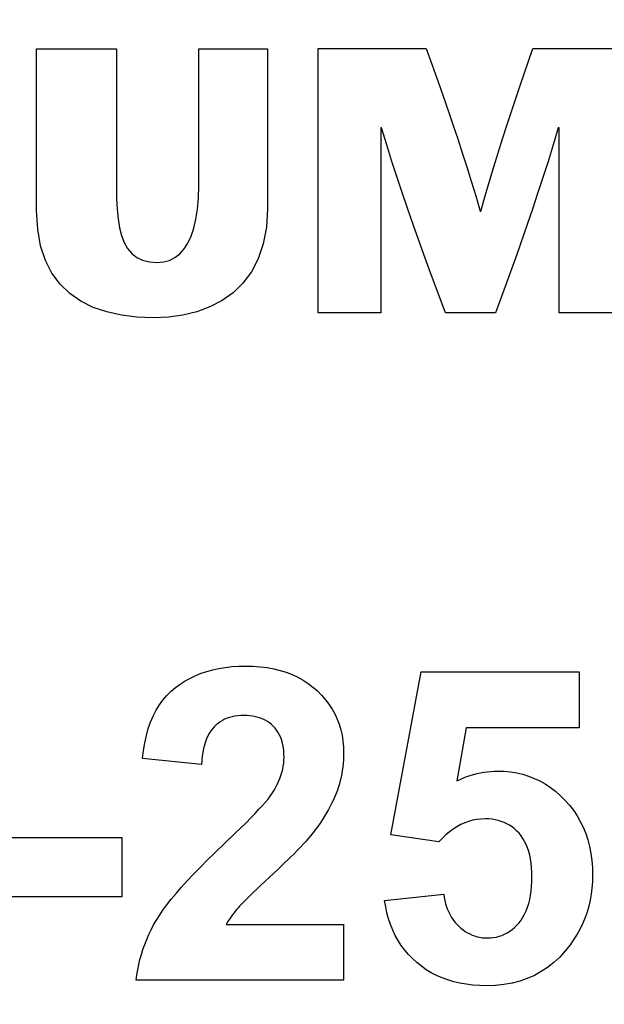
# Model space of a CAD drawing. Header units: inches. Extents: x 0.2 to 16.8, y 0.1 to 10.8.
# Tile 20 of 35: x 4 to 4.112, y 7.576 to 7.766. Entities that reach past the tile are written whole.
import ezdxf

# ---------------------------------------------------------------- set-up
doc = ezdxf.new("R2010")
doc.units = ezdxf.units.IN
doc.header["$LTSCALE"] = 0.935
doc.header["$MEASUREMENT"] = 0
doc.layers.get('0').update_dxf_attribs({"linetype": 'CONTINUOUS'})
doc.layers.add('DIMENSIONS', color=7, linetype='CONTINUOUS')
doc.styles.get("Standard").update_dxf_attribs({"font": 'txt', "width": 0.8})
doc.dimstyles.new('DIMSTYLE_2', dxfattribs={"dimtxt": 0.125, "dimasz": 0.18, "dimexe": 0.18, "dimexo": 0.0625, "dimgap": 0.09, "dimtad": 0, "dimtih": 1, "dimtoh": 1, "dimdec": 3, "dimzin": 4, "dimdsep": 46, "dimtxsty": 'STANDARD', "dimblk": '_FILLED', "dimblk1": '_FILLED', "dimblk2": '_FILLED', "dimcen": 0.09, "dimadec": 0, "dimazin": 0, "dimtp": 0.001, "dimtm": 0.001, "dimtfac": 1, "dimtdec": 3, "dimtofl": 0, "dimtmove": 0, "dimatfit": 3, "dimldrblk": '_FILLED', "dimfxl": 1, "dimtolj": 1, "dimtzin": 4, "dimarcsym": 0})

# ---------------------------------------------------------------- blocks, each defined once
blk = doc.blocks.new('*D13')
at = {"layer": 'DIMENSIONS', "color": 2, "linetype": 'CONTINUOUS'}
for p, q in [((4.51683, 8.49841), (4.51683, 8.82361)), ((4.36201, 8.39822), (4.51683, 8.49841)), ((4.36201, 7.02811), (4.36201, 8.39822))]:
    blk.add_line(p, q, dxfattribs=at)
at = {"layer": 'DIMENSIONS', "color": 2, "linetype": 'CONTINUOUS', "width": 0.8}
for s, p in [(']', (4.57933, 10.31111)), ('22.73', (4.57933, 9.81111)), ('[', (4.57933, 9.71111)), ('.895', (4.57933, 9.18611)), ('2X ', (4.57933, 8.88611))]:
    blk.add_text(s, height=0.125, rotation=90, dxfattribs=at).set_placement(p)
blk = doc.blocks.new('_FILLED')
at = {"color": 0, "linetype": 'BYBLOCK'}
blk.add_solid([(0, 0), (-1, 0.1736), (-1, -0.1736)], dxfattribs=at)
blk = doc.blocks.new('*D16')
at = {"layer": 'DIMENSIONS', "color": 2, "linetype": 'CONTINUOUS'}
blk.add_line((4.76101, 3.00861), (4.76101, 2.30661), dxfattribs=at)
at = {"layer": 'DIMENSIONS', "color": 2, "linetype": 'CONTINUOUS', "width": 0.8}
for s, p in [(']', (4.82351, 2.14411)), ('32.87', (4.82351, 1.64411)), ('[', (4.82351, 1.54411)), ('1.294', (4.82351, 0.91911))]:
    blk.add_text(s, height=0.125, rotation=90, dxfattribs=at).set_placement(p)
blk = doc.blocks.new('*D19')
at = {"layer": 'DIMENSIONS', "color": 2, "linetype": 'CONTINUOUS'}
blk.add_line((4.35101, 4.18911), (4.35101, 2.30661), dxfattribs=at)
at = {"layer": 'DIMENSIONS', "color": 2, "linetype": 'CONTINUOUS', "width": 0.8}
for s, p in [(']', (4.41351, 2.14411)), ('22.45', (4.41351, 1.64411)), ('[', (4.41351, 1.54411)), ('.884', (4.41351, 1.01911)), ('2X ', (4.41351, 0.71911))]:
    blk.add_text(s, height=0.125, rotation=90, dxfattribs=at).set_placement(p)

msp = doc.modelspace()

# ---------------------------------------------------------------- linework, layer by layer
at = {"color": 7, "linetype": 'CONTINUOUS'}
for p, q in [((4.00285, 7.72911), (4.00285, 7.76032)), ((4.00285, 7.76032), (4.01824, 7.76032)), ((4.01824, 7.76032), (4.01824, 7.73363)), ((4.03413, 7.73385), (4.03413, 7.76032)), ((4.03413, 7.76032), (4.04742, 7.76032)), ((4.04742, 7.76032), (4.04742, 7.72948)), ((4.05719, 7.70935), (4.05719, 7.76039)), ((4.05719, 7.76039), (4.07805, 7.76039)), ((4.07805, 7.76039), (4.08067, 7.75304)), ((4.09783, 7.75795), (4.09867, 7.76039)), ((4.09867, 7.76039), (4.11909, 7.76039)), ((4.09615, 7.75304), (4.09783, 7.75795)), ((4.08067, 7.75304), (4.08242, 7.74805)), ((4.09446, 7.74805), (4.09615, 7.75304)), ((4.08242, 7.74805), (4.08329, 7.7455)), ((4.09361, 7.7455), (4.09446, 7.74805)), ((4.06929, 7.74508), (4.06929, 7.70935)), ((4.06942, 7.74508), (4.06929, 7.74508)), ((4.07043, 7.74179), (4.06942, 7.74508)), ((4.08329, 7.7455), (4.08416, 7.74291)), ((4.09277, 7.74291), (4.09361, 7.7455)), ((4.10355, 7.74508), (4.10256, 7.74179)), ((4.10371, 7.74508), (4.10355, 7.74508)), ((4.10371, 7.70935), (4.10371, 7.74508)), ((4.08416, 7.74291), (4.08502, 7.74026)), ((4.09193, 7.74026), (4.09277, 7.74291)), ((4.07144, 7.73858), (4.07043, 7.74179)), ((4.10256, 7.74179), (4.10157, 7.73858)), ((4.08502, 7.74026), (4.08589, 7.73755)), ((4.09109, 7.73755), (4.09193, 7.74026)), ((4.07246, 7.73544), (4.07144, 7.73858)), ((4.08589, 7.73755), (4.08675, 7.73477)), ((4.09026, 7.73477), (4.09109, 7.73755)), ((4.10157, 7.73858), (4.10058, 7.73544)), ((4.07349, 7.73237), (4.07246, 7.73544)), ((4.10058, 7.73544), (4.09957, 7.73237)), ((4.01824, 7.73363), (4.01827, 7.73141)), ((4.03407, 7.73152), (4.03413, 7.73385)), ((4.08675, 7.73477), (4.08761, 7.73191)), ((4.08943, 7.73191), (4.09026, 7.73477)), ((4.01827, 7.73141), (4.01837, 7.72936)), ((4.03389, 7.72938), (4.03407, 7.73152)), ((4.07451, 7.72936), (4.07349, 7.73237)), ((4.08761, 7.73191), (4.08847, 7.72896)), ((4.0886, 7.72896), (4.08943, 7.73191)), ((4.09957, 7.73237), (4.09857, 7.72936)), ((4.01837, 7.72936), (4.01856, 7.72748)), ((4.0336, 7.72744), (4.03389, 7.72938)), ((4.04742, 7.72948), (4.04721, 7.72586)), ((4.07554, 7.7264), (4.07451, 7.72936)), ((4.09857, 7.72936), (4.09756, 7.7264)), ((4.00305, 7.7255), (4.00285, 7.72911)), ((4.01856, 7.72748), (4.01884, 7.72577)), ((4.03319, 7.7257), (4.0336, 7.72744)), ((4.08847, 7.72896), (4.0886, 7.72896)), ((4.00362, 7.72229), (4.00305, 7.7255)), ((4.01884, 7.72577), (4.01924, 7.72424)), ((4.03267, 7.72416), (4.03319, 7.7257)), ((4.04721, 7.72586), (4.0466, 7.72263)), ((4.07761, 7.72061), (4.07554, 7.7264)), ((4.09756, 7.7264), (4.09553, 7.72061)), ((4.01924, 7.72424), (4.01975, 7.7229)), ((4.03204, 7.72281), (4.03267, 7.72416)), ((4.00454, 7.71945), (4.00362, 7.72229)), ((4.01975, 7.7229), (4.0204, 7.72174)), ((4.0204, 7.72174), (4.0212, 7.72079)), ((4.03047, 7.72073), (4.03131, 7.72167)), ((4.03131, 7.72167), (4.03204, 7.72281)), ((4.0466, 7.72263), (4.04562, 7.71976)), ((4.0212, 7.72079), (4.02216, 7.72004)), ((4.02216, 7.72004), (4.02329, 7.71949)), ((4.02849, 7.71947), (4.02953, 7.72)), ((4.02953, 7.72), (4.03047, 7.72073)), ((4.04562, 7.71976), (4.04431, 7.71724)), ((4.07865, 7.71777), (4.07761, 7.72061)), ((4.09553, 7.72061), (4.0935, 7.71495)), ((4.0058, 7.71697), (4.00454, 7.71945)), ((4.02329, 7.71949), (4.02461, 7.71916)), ((4.02461, 7.71916), (4.02613, 7.71905)), ((4.02613, 7.71905), (4.02736, 7.71916)), ((4.02736, 7.71916), (4.02849, 7.71947)), ((4.08177, 7.70935), (4.07865, 7.71777)), ((4.00737, 7.71484), (4.0058, 7.71697)), ((4.04431, 7.71724), (4.04268, 7.71507)), ((4.00923, 7.71304), (4.00737, 7.71484)), ((4.04268, 7.71507), (4.04078, 7.71322)), ((4.0935, 7.71495), (4.09145, 7.70935)), ((4.01137, 7.71156), (4.00923, 7.71304)), ((4.04078, 7.71322), (4.03864, 7.7117)), ((4.01375, 7.71038), (4.01137, 7.71156)), ((4.01637, 7.7095), (4.01375, 7.71038)), ((4.03629, 7.71048), (4.03376, 7.70955)), ((4.03864, 7.7117), (4.03629, 7.71048)), ((4.0192, 7.70888), (4.01637, 7.7095)), ((4.02221, 7.70852), (4.0192, 7.70888)), ((4.0254, 7.7084), (4.02221, 7.70852)), ((4.02828, 7.70853), (4.0254, 7.7084)), ((4.03108, 7.70891), (4.02828, 7.70853)), ((4.03376, 7.70955), (4.03108, 7.70891)), ((4.06929, 7.70935), (4.05719, 7.70935)), ((4.09145, 7.70935), (4.08177, 7.70935)), ((4.11909, 7.70935), (4.10371, 7.70935)), ((4.03462, 7.63972), (4.03573, 7.64009)), ((4.03573, 7.64009), (4.03687, 7.64041)), ((4.03687, 7.64041), (4.03805, 7.64067)), ((4.03805, 7.64067), (4.03927, 7.64087)), ((4.03927, 7.64087), (4.04052, 7.64101)), ((4.04052, 7.64101), (4.04181, 7.6411)), ((4.04181, 7.6411), (4.04314, 7.64113)), ((4.04314, 7.64113), (4.04459, 7.64109)), ((4.04459, 7.64109), (4.04599, 7.64099)), ((4.04599, 7.64099), (4.04733, 7.64083)), ((4.04733, 7.64083), (4.04863, 7.64059)), ((4.04863, 7.64059), (4.04987, 7.64029)), ((4.04987, 7.64029), (4.05105, 7.63992)), ((4.05105, 7.63992), (4.05218, 7.63949)), ((4.07123, 7.60853), (4.07709, 7.64004)), ((4.07709, 7.64004), (4.10758, 7.64004)), ((4.10758, 7.64004), (4.10758, 7.62919)), ((4.03057, 7.63764), (4.03153, 7.63825)), ((4.03153, 7.63825), (4.03252, 7.63879)), ((4.03252, 7.63879), (4.03355, 7.63928)), ((4.03355, 7.63928), (4.03462, 7.63972)), ((4.05218, 7.63949), (4.05326, 7.63899)), ((4.05326, 7.63899), (4.05429, 7.63842)), ((4.05429, 7.63842), (4.05527, 7.63778)), ((4.02798, 7.63544), (4.02879, 7.63625)), ((4.02879, 7.63625), (4.02966, 7.63698)), ((4.02966, 7.63698), (4.03057, 7.63764)), ((4.05527, 7.63778), (4.05619, 7.63708)), ((4.05619, 7.63708), (4.05705, 7.63631)), ((4.05705, 7.63631), (4.05786, 7.63549)), ((4.02655, 7.63361), (4.02723, 7.63457)), ((4.02723, 7.63457), (4.02798, 7.63544)), ((4.05786, 7.63549), (4.0586, 7.63463)), ((4.0586, 7.63463), (4.05927, 7.63375)), ((4.02536, 7.63148), (4.02592, 7.63258)), ((4.02592, 7.63258), (4.02655, 7.63361)), ((4.05927, 7.63375), (4.05987, 7.63283)), ((4.05987, 7.63283), (4.06039, 7.63188)), ((4.02441, 7.62905), (4.02486, 7.6303)), ((4.02486, 7.6303), (4.02536, 7.63148)), ((4.03827, 7.63035), (4.03787, 7.63006)), ((4.0387, 7.63061), (4.03827, 7.63035)), ((4.03914, 7.63084), (4.0387, 7.63061)), ((4.03961, 7.63103), (4.03914, 7.63084)), ((4.0401, 7.6312), (4.03961, 7.63103)), ((4.0406, 7.63134), (4.0401, 7.6312)), ((4.04113, 7.63144), (4.0406, 7.63134)), ((4.04168, 7.63152), (4.04113, 7.63144)), ((4.04225, 7.63156), (4.04168, 7.63152)), ((4.04284, 7.63158), (4.04225, 7.63156)), ((4.04344, 7.63156), (4.04284, 7.63158)), ((4.04401, 7.63152), (4.04344, 7.63156)), ((4.04456, 7.63145), (4.04401, 7.63152)), ((4.04509, 7.63135), (4.04456, 7.63145)), ((4.0456, 7.63122), (4.04509, 7.63135)), ((4.04608, 7.63106), (4.0456, 7.63122)), ((4.04655, 7.63087), (4.04608, 7.63106)), ((4.04699, 7.63065), (4.04655, 7.63087)), ((4.04741, 7.63041), (4.04699, 7.63065)), ((4.04781, 7.63013), (4.04741, 7.63041)), ((4.06039, 7.63188), (4.06085, 7.6309)), ((4.06085, 7.6309), (4.06124, 7.62988)), ((4.02403, 7.62772), (4.02441, 7.62905)), ((4.03645, 7.62859), (4.03616, 7.62812)), ((4.03677, 7.62901), (4.03645, 7.62859)), ((4.03712, 7.6294), (4.03677, 7.62901)), ((4.03748, 7.62975), (4.03712, 7.6294)), ((4.03787, 7.63006), (4.03748, 7.62975)), ((4.04818, 7.62983), (4.04781, 7.63013)), ((4.04854, 7.6295), (4.04818, 7.62983)), ((4.04887, 7.62914), (4.04854, 7.6295)), ((4.04917, 7.62875), (4.04887, 7.62914)), ((4.04944, 7.62834), (4.04917, 7.62875)), ((4.06124, 7.62988), (4.06155, 7.62883)), ((4.06155, 7.62883), (4.0618, 7.62775)), ((4.08577, 7.62919), (4.08396, 7.61894)), ((4.10758, 7.62919), (4.08577, 7.62919)), ((4.02372, 7.62632), (4.02403, 7.62772)), ((4.03543, 7.62649), (4.03524, 7.62587)), ((4.03565, 7.62707), (4.03543, 7.62649)), ((4.03589, 7.62762), (4.03565, 7.62707)), ((4.03616, 7.62812), (4.03589, 7.62762)), ((4.04969, 7.62791), (4.04944, 7.62834)), ((4.0499, 7.62745), (4.04969, 7.62791)), ((4.05009, 7.62696), (4.0499, 7.62745)), ((4.05025, 7.62646), (4.05009, 7.62696)), ((4.0618, 7.62775), (4.06197, 7.62664)), ((4.06197, 7.62664), (4.06208, 7.62549)), ((4.02327, 7.62329), (4.02346, 7.62484)), ((4.02346, 7.62484), (4.02372, 7.62632)), ((4.03508, 7.6252), (4.03493, 7.6245)), ((4.03524, 7.62587), (4.03508, 7.6252)), ((4.05038, 7.62592), (4.05025, 7.62646)), ((4.05048, 7.62536), (4.05038, 7.62592)), ((4.05055, 7.62478), (4.05048, 7.62536)), ((4.0506, 7.62417), (4.05055, 7.62478)), ((4.06208, 7.62549), (4.06211, 7.62431)), ((4.03466, 7.62214), (4.02327, 7.62329)), ((4.03473, 7.62297), (4.03466, 7.62214)), ((4.03482, 7.62375), (4.03473, 7.62297)), ((4.03493, 7.6245), (4.03482, 7.62375)), ((4.05054, 7.62236), (4.05059, 7.62295)), ((4.05059, 7.62295), (4.05061, 7.62354)), ((4.05061, 7.62354), (4.0506, 7.62417)), ((4.06207, 7.62296), (4.06202, 7.62229)), ((4.0621, 7.62363), (4.06207, 7.62296)), ((4.06211, 7.62431), (4.0621, 7.62363)), ((4.0502, 7.6206), (4.05035, 7.62119)), ((4.05035, 7.62119), (4.05046, 7.62178)), ((4.05046, 7.62178), (4.05054, 7.62236)), ((4.06186, 7.62098), (4.06175, 7.62033)), ((4.06195, 7.62163), (4.06186, 7.62098)), ((4.06202, 7.62229), (4.06195, 7.62163)), ((4.08983, 7.62072), (4.0905, 7.62079)), ((4.0905, 7.62079), (4.09116, 7.62082)), ((4.09116, 7.62082), (4.09183, 7.62084)), ((4.09183, 7.62084), (4.09309, 7.6208)), ((4.09309, 7.6208), (4.09432, 7.62068)), ((4.04957, 7.61883), (4.04981, 7.61942)), ((4.04981, 7.61942), (4.05002, 7.62001)), ((4.05002, 7.62001), (4.0502, 7.6206)), ((4.06147, 7.61904), (4.0613, 7.61841)), ((4.06162, 7.61968), (4.06147, 7.61904)), ((4.06175, 7.62033), (4.06162, 7.61968)), ((4.08396, 7.61894), (4.08461, 7.61924)), ((4.08461, 7.61924), (4.08525, 7.61952)), ((4.08525, 7.61952), (4.0859, 7.61977)), ((4.0859, 7.61977), (4.08655, 7.61999)), ((4.08655, 7.61999), (4.0872, 7.62019)), ((4.0872, 7.62019), (4.08786, 7.62036)), ((4.08786, 7.62036), (4.08851, 7.62051)), ((4.08851, 7.62051), (4.08917, 7.62063)), ((4.08917, 7.62063), (4.08983, 7.62072)), ((4.09432, 7.62068), (4.09552, 7.62049)), ((4.09552, 7.62049), (4.09668, 7.62022)), ((4.09668, 7.62022), (4.09781, 7.61987)), ((4.09781, 7.61987), (4.09891, 7.61944)), ((4.09891, 7.61944), (4.09998, 7.61893)), ((4.09998, 7.61893), (4.10102, 7.61835)), ((4.04828, 7.61644), (4.04865, 7.61704)), ((4.04865, 7.61704), (4.04899, 7.61764)), ((4.04899, 7.61764), (4.04929, 7.61823)), ((4.04929, 7.61823), (4.04957, 7.61883)), ((4.0609, 7.61716), (4.06068, 7.61654)), ((4.06111, 7.61778), (4.0609, 7.61716)), ((4.0613, 7.61841), (4.06111, 7.61778)), ((4.10102, 7.61835), (4.10202, 7.61769)), ((4.10202, 7.61769), (4.10299, 7.61695)), ((4.04702, 7.61485), (4.04752, 7.61544)), ((4.04752, 7.61544), (4.04794, 7.61598)), ((4.04794, 7.61598), (4.04828, 7.61644)), ((4.06015, 7.6153), (4.05985, 7.61468)), ((4.06042, 7.61593), (4.06015, 7.6153)), ((4.06068, 7.61654), (4.06042, 7.61593)), ((4.10299, 7.61695), (4.10393, 7.61613)), ((4.10393, 7.61613), (4.10484, 7.61524)), ((4.10484, 7.61524), (4.10569, 7.61428)), ((4.04502, 7.61267), (4.04577, 7.61346)), ((4.04577, 7.61346), (4.04644, 7.61419)), ((4.04644, 7.61419), (4.04702, 7.61485)), ((4.05918, 7.61341), (4.05881, 7.61277)), ((4.05953, 7.61404), (4.05918, 7.61341)), ((4.05985, 7.61468), (4.05953, 7.61404)), ((4.10569, 7.61428), (4.10647, 7.61327)), ((4.10647, 7.61327), (4.10717, 7.61222)), ((4.04328, 7.61088), (4.04419, 7.61181)), ((4.04419, 7.61181), (4.04502, 7.61267)), ((4.05801, 7.61147), (4.05757, 7.61081)), ((4.05842, 7.61212), (4.05801, 7.61147)), ((4.05881, 7.61277), (4.05842, 7.61212)), ((4.08703, 7.61134), (4.08625, 7.61112)), ((4.08783, 7.61149), (4.08703, 7.61134)), ((4.08864, 7.61158), (4.08783, 7.61149)), ((4.08947, 7.61161), (4.08864, 7.61158)), ((4.09012, 7.61159), (4.08947, 7.61161)), ((4.09076, 7.61154), (4.09012, 7.61159)), ((4.09137, 7.61144), (4.09076, 7.61154)), ((4.09197, 7.6113), (4.09137, 7.61144)), ((4.09254, 7.61113), (4.09197, 7.6113)), ((4.10717, 7.61222), (4.1078, 7.61113)), ((4.0412, 7.60884), (4.04328, 7.61088)), ((4.05662, 7.60948), (4.05612, 7.60881)), ((4.05711, 7.61015), (4.05662, 7.60948)), ((4.05757, 7.61081), (4.05711, 7.61015)), ((4.08327, 7.60964), (4.08256, 7.60911)), ((4.08399, 7.6101), (4.08327, 7.60964)), ((4.08473, 7.6105), (4.08399, 7.6101)), ((4.08548, 7.61084), (4.08473, 7.6105)), ((4.08625, 7.61112), (4.08548, 7.61084)), ((4.09309, 7.61092), (4.09254, 7.61113)), ((4.09362, 7.61067), (4.09309, 7.61092)), ((4.09413, 7.61038), (4.09362, 7.61067)), ((4.09462, 7.61005), (4.09413, 7.61038)), ((4.09509, 7.60968), (4.09462, 7.61005)), ((4.09554, 7.60927), (4.09509, 7.60968)), ((4.1078, 7.61113), (4.10836, 7.60999)), ((4.10836, 7.60999), (4.10884, 7.6088)), ((3.99693, 7.60803), (4.01928, 7.60803)), ((4.01928, 7.60803), (4.01928, 7.59653)), ((4.03724, 7.60506), (4.0412, 7.60884)), ((4.05533, 7.60786), (4.05486, 7.60733)), ((4.05574, 7.60835), (4.05533, 7.60786)), ((4.05612, 7.60881), (4.05574, 7.60835)), ((4.08052, 7.60717), (4.07123, 7.60853)), ((4.08118, 7.60788), (4.08052, 7.60717)), ((4.08186, 7.60852), (4.08118, 7.60788)), ((4.08256, 7.60911), (4.08186, 7.60852)), ((4.09597, 7.60883), (4.09554, 7.60927)), ((4.09636, 7.60834), (4.09597, 7.60883)), ((4.09673, 7.60782), (4.09636, 7.60834)), ((4.09706, 7.60726), (4.09673, 7.60782)), ((4.10884, 7.6088), (4.10925, 7.60756)), ((4.10925, 7.60756), (4.10959, 7.60628)), ((4.05379, 7.60617), (4.05319, 7.60555)), ((4.05435, 7.60677), (4.05379, 7.60617)), ((4.05486, 7.60733), (4.05435, 7.60677)), ((4.09735, 7.60666), (4.09706, 7.60726)), ((4.09761, 7.60602), (4.09735, 7.60666)), ((4.09784, 7.60534), (4.09761, 7.60602)), ((4.10959, 7.60628), (4.10985, 7.60495)), ((4.03578, 7.60363), (4.03724, 7.60506)), ((4.05184, 7.6042), (4.05032, 7.60272)), ((4.05254, 7.60489), (4.05184, 7.6042)), ((4.05319, 7.60555), (4.05254, 7.60489)), ((4.09803, 7.60463), (4.09784, 7.60534)), ((4.09818, 7.60387), (4.09803, 7.60463)), ((4.09831, 7.60308), (4.09818, 7.60387)), ((4.10985, 7.60495), (4.11003, 7.60358)), ((4.03311, 7.60092), (4.0344, 7.60225)), ((4.0344, 7.60225), (4.03578, 7.60363)), ((4.04948, 7.60193), (4.04773, 7.60029)), ((4.05032, 7.60272), (4.04948, 7.60193)), ((4.09839, 7.60225), (4.09831, 7.60308)), ((4.09845, 7.60138), (4.09839, 7.60225)), ((4.11003, 7.60358), (4.11014, 7.60216)), ((4.11014, 7.60216), (4.11018, 7.60069)), ((4.03191, 7.59963), (4.03311, 7.60092)), ((4.04773, 7.60029), (4.04691, 7.59953)), ((4.09846, 7.60047), (4.09845, 7.60138)), ((4.09845, 7.59949), (4.09846, 7.60047)), ((4.11018, 7.60069), (4.11015, 7.59946)), ((4.02977, 7.59722), (4.03079, 7.5984)), ((4.03079, 7.5984), (4.03191, 7.59963)), ((4.04543, 7.59813), (4.04478, 7.5975)), ((4.04614, 7.5988), (4.04543, 7.59813)), ((4.04691, 7.59953), (4.04614, 7.5988)), ((4.09831, 7.59768), (4.09839, 7.59856)), ((4.09839, 7.59856), (4.09845, 7.59949)), ((4.11006, 7.59825), (4.10991, 7.59706)), ((4.11015, 7.59946), (4.11006, 7.59825)), ((4.01928, 7.59653), (3.99693, 7.59653)), ((4.02798, 7.595), (4.02883, 7.59608)), ((4.02883, 7.59608), (4.02977, 7.59722)), ((4.04364, 7.59639), (4.04315, 7.5959)), ((4.04478, 7.5975), (4.04364, 7.59639)), ((4.07003, 7.59588), (4.08143, 7.59707)), ((4.08143, 7.59707), (4.08152, 7.59643)), ((4.08152, 7.59643), (4.08164, 7.59582)), ((4.09803, 7.59603), (4.09818, 7.59683)), ((4.09818, 7.59683), (4.09831, 7.59768)), ((4.10991, 7.59706), (4.10971, 7.5959)), ((4.02722, 7.59396), (4.02798, 7.595)), ((4.04151, 7.59416), (4.04106, 7.59361)), ((4.04174, 7.59443), (4.04151, 7.59416)), ((4.04201, 7.59473), (4.04174, 7.59443)), ((4.04233, 7.59507), (4.04201, 7.59473)), ((4.04271, 7.59546), (4.04233, 7.59507)), ((4.04315, 7.5959), (4.04271, 7.59546)), ((4.07023, 7.59464), (4.07003, 7.59588)), ((4.07048, 7.59345), (4.07023, 7.59464)), ((4.08164, 7.59582), (4.08179, 7.59522)), ((4.08179, 7.59522), (4.08197, 7.59465)), ((4.08197, 7.59465), (4.08217, 7.5941)), ((4.09735, 7.59386), (4.09761, 7.59454)), ((4.09761, 7.59454), (4.09784, 7.59526)), ((4.09784, 7.59526), (4.09803, 7.59603)), ((4.10944, 7.59475), (4.10911, 7.59363)), ((4.10971, 7.5959), (4.10944, 7.59475)), ((4.02597, 7.59204), (4.02655, 7.59298)), ((4.02655, 7.59298), (4.02722, 7.59396)), ((4.04007, 7.59227), (4.03972, 7.59174)), ((4.04044, 7.5928), (4.04007, 7.59227)), ((4.04064, 7.59307), (4.04044, 7.5928)), ((4.04085, 7.59334), (4.04064, 7.59307)), ((4.04106, 7.59361), (4.04085, 7.59334)), ((4.07079, 7.5923), (4.07048, 7.59345)), ((4.07116, 7.59119), (4.07079, 7.5923)), ((4.08217, 7.5941), (4.0824, 7.59357)), ((4.0824, 7.59357), (4.08266, 7.59307)), ((4.08266, 7.59307), (4.08294, 7.59259)), ((4.08294, 7.59259), (4.08325, 7.59213)), ((4.09636, 7.59207), (4.09673, 7.59263)), ((4.09673, 7.59263), (4.09706, 7.59322)), ((4.09706, 7.59322), (4.09735, 7.59386)), ((4.10872, 7.59254), (4.10828, 7.59146)), ((4.10911, 7.59363), (4.10872, 7.59254)), ((4.02496, 7.5902), (4.02544, 7.59113)), ((4.02544, 7.59113), (4.02597, 7.59204)), ((4.03956, 7.59148), (4.03941, 7.59122)), ((4.03941, 7.59122), (4.06211, 7.59122)), ((4.03972, 7.59174), (4.03956, 7.59148)), ((4.06211, 7.59122), (4.06211, 7.58047)), ((4.07159, 7.59012), (4.07116, 7.59119)), ((4.08325, 7.59213), (4.08358, 7.59169)), ((4.08358, 7.59169), (4.08394, 7.59128)), ((4.08394, 7.59128), (4.08433, 7.59089)), ((4.08433, 7.59089), (4.08474, 7.59053)), ((4.08474, 7.59053), (4.08516, 7.59019)), ((4.09465, 7.59027), (4.0951, 7.59066)), ((4.0951, 7.59066), (4.09554, 7.59109)), ((4.09554, 7.59109), (4.09597, 7.59156)), ((4.09597, 7.59156), (4.09636, 7.59207)), ((4.10777, 7.59041), (4.10721, 7.58938)), ((4.10828, 7.59146), (4.10777, 7.59041)), ((4.0241, 7.58833), (4.02451, 7.58927)), ((4.02451, 7.58927), (4.02496, 7.5902)), ((4.07208, 7.5891), (4.07159, 7.59012)), ((4.07262, 7.58812), (4.07208, 7.5891)), ((4.08516, 7.59019), (4.08558, 7.58989)), ((4.08558, 7.58989), (4.08602, 7.58962)), ((4.08602, 7.58962), (4.08647, 7.58939)), ((4.08647, 7.58939), (4.08693, 7.58918)), ((4.08693, 7.58918), (4.08739, 7.58901)), ((4.08739, 7.58901), (4.08787, 7.58886)), ((4.08787, 7.58886), (4.08836, 7.58875)), ((4.08836, 7.58875), (4.08885, 7.58867)), ((4.08885, 7.58867), (4.08936, 7.58863)), ((4.08936, 7.58863), (4.08988, 7.58861)), ((4.08988, 7.58861), (4.09047, 7.58863)), ((4.09047, 7.58863), (4.09105, 7.58869)), ((4.09105, 7.58869), (4.09161, 7.5888)), ((4.09161, 7.5888), (4.09215, 7.58894)), ((4.09215, 7.58894), (4.09268, 7.58912)), ((4.09268, 7.58912), (4.0932, 7.58935)), ((4.0932, 7.58935), (4.0937, 7.58962)), ((4.0937, 7.58962), (4.09418, 7.58992)), ((4.09418, 7.58992), (4.09465, 7.59027)), ((4.10721, 7.58938), (4.10658, 7.58837)), ((4.02337, 7.58642), (4.02372, 7.58738)), ((4.02372, 7.58738), (4.0241, 7.58833)), ((4.07323, 7.58718), (4.07262, 7.58812)), ((4.0739, 7.58629), (4.07323, 7.58718)), ((4.1059, 7.58738), (4.10489, 7.58611)), ((4.10658, 7.58837), (4.1059, 7.58738)), ((4.0228, 7.58447), (4.02307, 7.58545)), ((4.02307, 7.58545), (4.02337, 7.58642)), ((4.07462, 7.58543), (4.0739, 7.58629)), ((4.0754, 7.58462), (4.07462, 7.58543)), ((4.10382, 7.58494), (4.1027, 7.58389)), ((4.10489, 7.58611), (4.10382, 7.58494)), ((4.02236, 7.58249), (4.02256, 7.58348)), ((4.02256, 7.58348), (4.0228, 7.58447)), ((4.07625, 7.58386), (4.0754, 7.58462)), ((4.07714, 7.58314), (4.07625, 7.58386)), ((4.07807, 7.58249), (4.07714, 7.58314)), ((4.1015, 7.58294), (4.10025, 7.58211)), ((4.1027, 7.58389), (4.1015, 7.58294)), ((4.02207, 7.58047), (4.0222, 7.58149)), ((4.0222, 7.58149), (4.02236, 7.58249)), ((4.07904, 7.5819), (4.07807, 7.58249)), ((4.08006, 7.58138), (4.07904, 7.5819)), ((4.08112, 7.58091), (4.08006, 7.58138)), ((4.08223, 7.58051), (4.08112, 7.58091)), ((4.09894, 7.58139), (4.09756, 7.58078)), ((4.10025, 7.58211), (4.09894, 7.58139)), ((4.06211, 7.58047), (4.02207, 7.58047)), ((4.08337, 7.58016), (4.08223, 7.58051)), ((4.08456, 7.57988), (4.08337, 7.58016)), ((4.08579, 7.57967), (4.08456, 7.57988)), ((4.08707, 7.57951), (4.08579, 7.57967)), ((4.08838, 7.57942), (4.08707, 7.57951)), ((4.08974, 7.57939), (4.08838, 7.57942)), ((4.09143, 7.57944), (4.08974, 7.57939)), ((4.09305, 7.57961), (4.09143, 7.57944)), ((4.09462, 7.57989), (4.09305, 7.57961)), ((4.09612, 7.58028), (4.09462, 7.57989)), ((4.09756, 7.58078), (4.09612, 7.58028))]:
    msp.add_line(p, q, dxfattribs=at)

# ---------------------------------------------------------------- dimensions: what is measured, and where the dimension line sits
at = {"layer": 'DIMENSIONS', "color": 2, "linetype": 'CONTINUOUS'}
for feature_location, offset, dtype, origin, picture, middle in [((4.3620078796, 7.0281142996), (0.1548265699, 1.7955), 0, (3.4670078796, 8.2576142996), '*D13', (4.5168344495, 9.6486142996)), ((4.35101, 4.18911), (0, -1.8825), 1, (3.46701, 8.01411), '*D19', (4.35101, 1.48161))]:
    dim = msp.add_ordinate_dim(feature_location=feature_location, offset=offset, dtype=dtype, origin=origin, text='2X <>', dimstyle='DIMSTYLE_2', dxfattribs=at)
    dim.commit()
    dim.dimension.update_dxf_attribs({"geometry": picture, "text_midpoint": middle})
dim = msp.add_ordinate_dim(feature_location=(4.76101, 3.00861), offset=(0, -0.702), dtype=1, origin=(3.46701, 8.01411), dimstyle='DIMSTYLE_2', dxfattribs=at)
dim.commit()
dim.dimension.update_dxf_attribs({"geometry": '*D16', "text_midpoint": (4.76101, 1.58161)})

doc.saveas('drawing.dxf')
